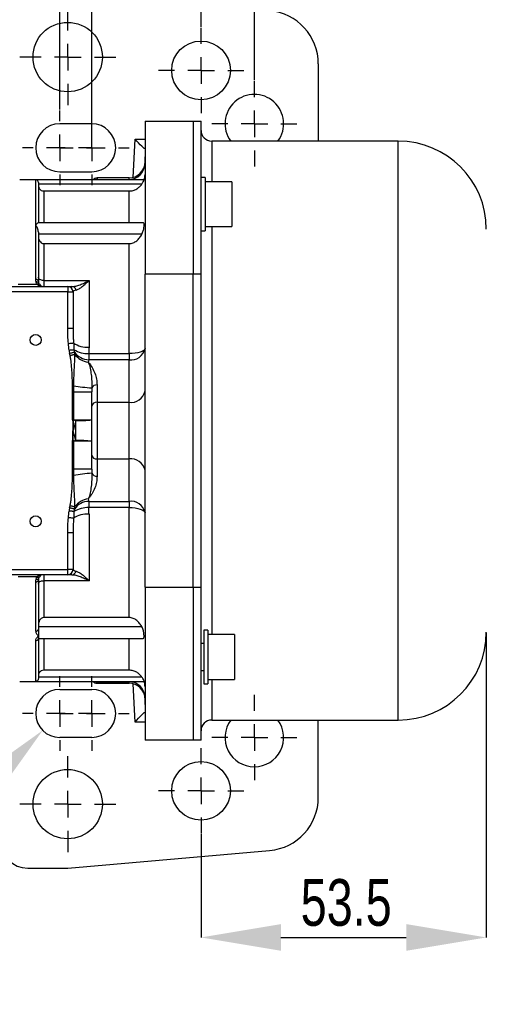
# Model space of a CAD drawing. Header units: millimetres. Extents: x 5 to 415, y 5 to 292.
# Tile 6 of 13: x 339 to 374, y 66 to 140. Entities that reach past the tile are written whole.
import ezdxf

# ---------------------------------------------------------------- set-up
doc = ezdxf.new("R2010")
doc.units = ezdxf.units.MM
doc.header["$PDSIZE"] = -1
doc.linetypes.add('CENTER', pattern=[10.16, 6.35, -1.27, 1.27, -1.27])
for name, color, linetype in [('ASSE', 2, 'CENTER'), ('CONTORNO', 179, 'Continuous'), ('QUOTE', 1, 'Continuous')]:
    doc.layers.add(name, color=color, linetype=linetype)
doc.styles.add('SLDTEXTSTYLE0', font='TXT', dxfattribs={"width": 0.75})
doc.dimstyles.new('SLDDIMSTYLE0', dxfattribs={"dimtxt": 3.5, "dimasz": 6, "dimexe": 0, "dimexo": 0.0625, "dimgap": 0.875, "dimtad": 1, "dimdec": 1, "dimlfac": 2.5, "dimrnd": 1e-09, "dimzin": 12, "dimdsep": 46, "dimtxsty": 'SLDTEXTSTYLE0', "dimsah": 1, "dimcen": 0.09, "dimadec": 0, "dimazin": 3, "dimtfac": 1, "dimtdec": 3, "dimtofl": 0, "dimtmove": 0, "dimatfit": 3, "dimfxl": 1, "dimfrac": 2, "dimtolj": 1, "dimtzin": 12, "dimarcsym": 0})
doc.dimstyles.new('SLDDIMSTYLE1', dxfattribs={"dimtxt": 3.5, "dimasz": 6, "dimexe": 0, "dimexo": 0.0625, "dimgap": 0.875, "dimtad": 1, "dimdec": 1, "dimlfac": 2.5, "dimrnd": 1e-09, "dimzin": 12, "dimdsep": 46, "dimtxsty": 'SLDTEXTSTYLE0', "dimsah": 1, "dimcen": 0.09, "dimadec": 0, "dimazin": 3, "dimtfac": 1, "dimtdec": 3, "dimtmove": 0, "dimatfit": 0, "dimfxl": 1, "dimfrac": 2, "dimtolj": 1, "dimtzin": 12, "dimarcsym": 0})
doc.dimstyles.new('SLDDIMSTYLE3', dxfattribs={"dimtxt": 3.5, "dimasz": 6, "dimexe": 0, "dimexo": 0.0625, "dimgap": 0.875, "dimtad": 1, "dimdec": 1, "dimlfac": 2.5, "dimrnd": 1e-09, "dimzin": 12, "dimdsep": 46, "dimtxsty": 'SLDTEXTSTYLE0', "dimsah": 1, "dimcen": 0, "dimadec": 0, "dimazin": 3, "dimtfac": 1, "dimtdec": 3, "dimtofl": 0, "dimtmove": 0, "dimatfit": 3, "dimfxl": 1, "dimfrac": 2, "dimtolj": 1, "dimtzin": 12, "dimarcsym": 0})

# ---------------------------------------------------------------- blocks, each defined once
blk = doc.blocks.new('_D_13')
at = {"layer": 'Defpoints', "color": 0}
for p in [(341.507, 148.187), (316.707, 132.804), (341.507, 132.804)]:
    blk.add_point(p, dxfattribs=at)
at = {"layer": 'QUOTE', "color": 0, "lineweight": -2}
for p, q in [((316.707, 132.867), (316.707, 148.187)), ((322.707, 148.187), (335.507, 148.187)), ((341.507, 132.867), (341.507, 148.187))]:
    blk.add_line(p, q, dxfattribs=at)
at = {"layer": 'QUOTE', "color": 0}
for points in [[(322.707, 149.187), (322.707, 147.187), (316.707, 148.187)], [(335.507, 149.187), (335.507, 147.187), (341.507, 148.187)]]:
    blk.add_solid(points, dxfattribs=at)
at = {"layer": 'QUOTE', "color": 0, "insert": (328.768, 152.562), "char_height": 3.5, "attachment_point": 2, "style": 'SLDTEXTSTYLE0'}
blk.add_mtext('\\A1;62', dxfattribs=at)
blk = doc.blocks.new('_D_15')
at = {"layer": 'Defpoints', "color": 0}
for p in [(352.107, 166.678), (306.107, 139.004), (352.107, 139.004)]:
    blk.add_point(p, dxfattribs=at)
at = {"layer": 'QUOTE', "color": 0, "lineweight": -2}
for p, q in [((306.107, 139.067), (306.107, 166.678)), ((312.107, 166.678), (346.107, 166.678)), ((352.107, 139.067), (352.107, 166.678))]:
    blk.add_line(p, q, dxfattribs=at)
at = {"layer": 'QUOTE', "color": 0}
for points in [[(312.107, 167.678), (312.107, 165.678), (306.107, 166.678)], [(346.107, 167.678), (346.107, 165.678), (352.107, 166.678)]]:
    blk.add_solid(points, dxfattribs=at)
at = {"layer": 'QUOTE', "color": 0, "insert": (328.768, 171.053), "char_height": 3.5, "attachment_point": 2, "style": 'SLDTEXTSTYLE0'}
blk.add_mtext('\\A1;115', dxfattribs=at)
blk = doc.blocks.new('_D_16')
at = {"layer": 'Defpoints', "color": 0}
for p in [(356.107, 173.443), (302.107, 135.004), (356.107, 135.004)]:
    blk.add_point(p, dxfattribs=at)
at = {"layer": 'QUOTE', "color": 0, "lineweight": -2}
for p, q in [((302.107, 135.067), (302.107, 173.443)), ((308.107, 173.443), (350.107, 173.443)), ((356.107, 135.067), (356.107, 173.443))]:
    blk.add_line(p, q, dxfattribs=at)
at = {"layer": 'QUOTE', "color": 0}
for points in [[(308.107, 174.443), (308.107, 172.443), (302.107, 173.443)], [(350.107, 174.443), (350.107, 172.443), (356.107, 173.443)]]:
    blk.add_solid(points, dxfattribs=at)
at = {"layer": 'QUOTE', "color": 0, "insert": (328.768, 177.818), "char_height": 3.5, "attachment_point": 2, "style": 'SLDTEXTSTYLE0'}
blk.add_mtext('\\A1;135', dxfattribs=at)
blk = doc.blocks.new('_D_18')
at = {"layer": 'Defpoints', "color": 0}
for p in [(373.507, 93.704), (352.107, 78.604), (373.507, 70.812)]:
    blk.add_point(p, dxfattribs=at)
at = {"layer": 'QUOTE', "color": 0, "lineweight": -2}
for p, q in [((373.507, 93.642), (373.507, 70.812)), ((352.107, 78.542), (352.107, 70.812)), ((358.107, 70.812), (367.507, 70.812))]:
    blk.add_line(p, q, dxfattribs=at)
at = {"layer": 'QUOTE', "color": 0}
for points in [[(358.107, 71.812), (358.107, 69.812), (352.107, 70.812)], [(367.507, 71.812), (367.507, 69.812), (373.507, 70.812)]]:
    blk.add_solid(points, dxfattribs=at)
at = {"layer": 'QUOTE', "color": 0, "insert": (362.997, 75.187), "char_height": 3.5, "attachment_point": 2, "style": 'SLDTEXTSTYLE0'}
blk.add_mtext('\\A1;53.5', dxfattribs=at)
blk = doc.blocks.new('_D_22')
at = {"layer": 'Defpoints', "color": 0}
for p in [(341.507, 87.604), (340.234, 86.332)]:
    blk.add_point(p, dxfattribs=at)
at = {"layer": 'QUOTE', "color": 0, "lineweight": -2}
blk.add_line((319.703, 65.8), (335.991, 82.089), dxfattribs=at)
at = {"layer": 'QUOTE', "color": 0}
blk.add_solid([(335.284, 82.796), (336.699, 81.382), (340.234, 86.332)], dxfattribs=at)
at = {"layer": 'QUOTE', "color": 0, "insert": (317.228, 69.513), "char_height": 3.5, "attachment_point": 1, "rotation": 45, "style": 'SLDTEXTSTYLE0'}
blk.add_mtext('\\A1;%%c9', dxfattribs=at)
blk = doc.blocks.new('SW_CENTERMARKSYMBOL_1')
at = {"layer": 'CONTORNO', "color": 0}
for p, q in [((0, 2), (0, 3.2)), ((0, 0), (0, 1)), ((-2, 0), (-3.2, 0)), ((0, 0), (-1, 0)), ((0, 0), (0, -1)), ((0, 0), (1, 0)), ((2, 0), (3.2, 0)), ((0, -2), (0, -3.2))]:
    blk.add_line(p, q, dxfattribs=at)
blk = doc.blocks.new('SW_CENTERMARKSYMBOL_8')
at = {"layer": 'CONTORNO', "color": 0}
for p, q in [((0, 2), (0, 3.2)), ((0, 0), (0, 1)), ((-2, 0), (-3.2, 0)), ((0, 0), (-1, 0)), ((0, 0), (0, -1)), ((0, 0), (1, 0)), ((2, 0), (3.2, 0)), ((0, -2), (0, -3.2))]:
    blk.add_line(p, q, dxfattribs=at)
blk = doc.blocks.new('SW_CENTERMARKSYMBOL_9')
at = {"layer": 'CONTORNO', "color": 0}
for p, q in [((0, 2), (0, 3.6)), ((0, 0), (0, 1)), ((-2, 0), (-3.6, 0)), ((0, 0), (-1, 0)), ((0, 0), (0, -1)), ((0, 0), (1, 0)), ((2, 0), (3.6, 0)), ((0, -2), (0, -3.6))]:
    blk.add_line(p, q, dxfattribs=at)
blk = doc.blocks.new('SW_CENTERMARKSYMBOL_10')
at = {"layer": 'CONTORNO', "color": 0}
for p, q in [((0, 2), (0, 3.2)), ((0, 0), (0, 1)), ((-2, 0), (-3.2, 0)), ((0, 0), (-1, 0)), ((0, 0), (0, -1)), ((0, 0), (1, 0)), ((2, 0), (3.2, 0)), ((0, -2), (0, -3.2))]:
    blk.add_line(p, q, dxfattribs=at)
blk = doc.blocks.new('SW_CENTERMARKSYMBOL_11')
at = {"layer": 'CONTORNO', "color": 0}
for p, q in [((0, 2), (0, 3.2)), ((0, 0), (0, 1)), ((-2, 0), (-3.2, 0)), ((0, 0), (-1, 0)), ((0, 0), (0, -1)), ((0, 0), (1, 0)), ((2, 0), (3.2, 0)), ((0, -2), (0, -3.2))]:
    blk.add_line(p, q, dxfattribs=at)
blk = doc.blocks.new('SW_CENTERMARKSYMBOL_12')
at = {"layer": 'CONTORNO', "color": 0}
for p, q in [((0, 2), (0, 3.6)), ((0, 0), (0, 1)), ((-2, 0), (-3.6, 0)), ((0, 0), (-1, 0)), ((0, 0), (0, -1)), ((0, 0), (1, 0)), ((2, 0), (3.6, 0)), ((0, -2), (0, -3.6))]:
    blk.add_line(p, q, dxfattribs=at)
blk = doc.blocks.new('SW_CENTERMARKSYMBOL_13')
at = {"layer": 'CONTORNO', "color": 0}
for p, q in [((0, 2), (0, 2.8)), ((0, 0), (0, 1)), ((-2, 0), (-2.8, 0)), ((0, 0), (-1, 0)), ((0, 0), (0, -1)), ((0, 0), (1, 0)), ((2, 0), (2.8, 0)), ((0, -2), (0, -2.8))]:
    blk.add_line(p, q, dxfattribs=at)
blk = doc.blocks.new('SW_CENTERMARKSYMBOL_14')
at = {"layer": 'CONTORNO', "color": 0}
for p, q in [((0, 2), (0, 2.8)), ((0, 0), (0, 1)), ((-2, 0), (-2.8, 0)), ((0, 0), (-1, 0)), ((0, 0), (0, -1)), ((0, 0), (1, 0)), ((2, 0), (2.8, 0)), ((0, -2), (0, -2.8))]:
    blk.add_line(p, q, dxfattribs=at)
blk = doc.blocks.new('SW_CENTERMARKSYMBOL_17')
at = {"layer": 'CONTORNO', "color": 0}
for p, q in [((0, 2), (0, 2.8)), ((0, 0), (0, 1)), ((-2, 0), (-2.8, 0)), ((0, 0), (-1, 0)), ((0, 0), (0, -1)), ((0, 0), (1, 0)), ((2, 0), (2.8, 0)), ((0, -2), (0, -2.8))]:
    blk.add_line(p, q, dxfattribs=at)
blk = doc.blocks.new('SW_CENTERMARKSYMBOL_18')
at = {"layer": 'CONTORNO', "color": 0}
for p, q in [((0, 2), (0, 2.8)), ((0, 0), (0, 1)), ((-2, 0), (-2.8, 0)), ((0, 0), (-1, 0)), ((0, 0), (0, -1)), ((0, 0), (1, 0)), ((2, 0), (2.8, 0)), ((0, -2), (0, -2.8))]:
    blk.add_line(p, q, dxfattribs=at)

msp = doc.modelspace()

# ---------------------------------------------------------------- linework, layer by layer
at = {"color": 7}
for p, q in [((360.907, 136.294), (360.907, 130.504)), ((343.907, 131.804), (341.507, 131.804)), ((347.907, 132.004), (351.507, 132.004)), ((347.907, 132.004), (347.907, 120.541)), ((351.507, 132.004), (351.507, 120.541)), ((351.507, 132.004), (352.107, 132.004)), ((352.107, 127.189), (352.107, 132.004)), ((347.015, 127.779), (347.159, 130.652)), ((347.159, 130.652), (347.907, 130.652)), ((347.907, 129.941), (347.834, 129.941)), ((366.907, 130.504), (352.907, 130.504)), ((352.907, 130.504), (352.907, 127.455)), ((366.907, 108.804), (366.907, 130.504)), ((347.907, 129.601), (347.857, 128.596)), ((341.507, 128.204), (343.907, 128.204)), ((346.707, 127.739), (344.307, 127.739)), ((344.307, 127.739), (344.307, 127.637)), ((346.707, 127.637), (346.707, 127.739)), ((352.407, 127.775), (352.107, 127.775)), ((352.407, 127.775), (352.407, 123.775)), ((339.707, 127.604), (338.507, 127.604)), ((347.836, 127.604), (339.707, 127.604)), ((339.707, 124.204), (339.707, 127.604)), ((339.907, 127.394), (339.907, 124.384)), ((347.675, 127.28), (339.907, 127.28)), ((344.307, 127.637), (346.707, 127.637)), ((344.307, 127.637), (344.307, 127.604)), ((346.707, 127.604), (346.707, 127.637)), ((352.107, 120.541), (352.107, 127.189)), ((354.407, 127.455), (352.407, 127.455)), ((354.407, 127.455), (354.407, 124.095)), ((340.307, 126.764), (346.707, 126.764)), ((340.307, 126.764), (340.307, 124.385)), ((346.707, 124.385), (346.707, 126.764)), ((339.707, 120.139), (339.707, 124.204)), ((347.756, 124.385), (339.9, 124.385)), ((352.407, 124.095), (354.407, 124.095)), ((352.907, 124.095), (352.907, 93.514)), ((339.907, 123.681), (339.907, 120.018)), ((347.675, 123.516), (339.907, 123.516)), ((352.107, 123.775), (352.407, 123.775)), ((340.307, 122.821), (340.307, 120.054)), ((340.307, 122.821), (346.707, 122.821)), ((346.707, 114.572), (346.707, 122.821)), ((351.507, 120.541), (347.907, 120.541)), ((347.907, 97.067), (347.907, 120.541)), ((352.107, 120.541), (351.507, 120.541)), ((351.507, 97.067), (351.507, 120.541)), ((352.107, 97.067), (352.107, 120.541)), ((316.107, 119.604), (342.107, 119.604)), ((338.394, 119.771), (339.82, 119.771)), ((340.307, 120.054), (343.707, 120.054)), ((340.307, 120.054), (340.307, 119.604)), ((342.107, 119.604), (342.107, 119.204)), ((343.707, 120.054), (343.707, 115.068)), ((342.107, 119.204), (316.107, 119.204)), ((342.107, 119.204), (342.507, 119.204)), ((342.107, 116.478), (342.107, 119.204)), ((342.507, 119.204), (342.507, 116.478)), ((342.107, 116.478), (342.507, 116.478)), ((342.507, 116.478), (342.51, 116.373)), ((342.285, 114.445), (342.248, 114.597)), ((343.692, 114.572), (343.692, 114.108)), ((343.692, 114.572), (346.707, 114.572)), ((346.707, 114.572), (346.707, 114.108)), ((346.707, 114.108), (343.692, 114.108)), ((346.707, 110.926), (346.707, 114.108)), ((344.307, 112.222), (344.307, 110.926)), ((342.476, 111.698), (342.534, 111.698)), ((342.476, 109.607), (342.476, 111.698)), ((342.534, 111.698), (342.534, 109.607)), ((342.534, 111.698), (343.907, 111.698)), ((343.907, 110.643), (343.907, 111.698)), ((344.307, 110.926), (344.307, 106.683)), ((344.307, 110.926), (346.707, 110.926)), ((346.707, 106.683), (346.707, 110.926)), ((343.907, 106.966), (343.907, 110.643)), ((342.476, 109.607), (342.534, 109.607)), ((342.534, 109.607), (343.907, 109.607)), ((342.707, 108.052), (342.707, 109.557)), ((366.907, 87.104), (366.907, 108.804)), ((342.476, 105.911), (342.476, 108.002)), ((342.534, 108.002), (342.476, 108.002)), ((342.534, 108.002), (342.534, 105.911)), ((343.907, 108.002), (342.534, 108.002)), ((343.907, 105.911), (343.907, 106.966)), ((344.307, 106.683), (346.707, 106.683)), ((344.307, 106.683), (344.307, 105.387)), ((346.707, 103.501), (346.707, 106.683)), ((342.534, 105.911), (342.476, 105.911)), ((343.907, 105.911), (342.534, 105.911)), ((343.692, 103.501), (346.707, 103.501)), ((343.692, 103.501), (343.692, 103.037)), ((346.707, 103.501), (346.707, 103.037)), ((346.707, 103.037), (343.692, 103.037)), ((346.707, 94.787), (346.707, 103.037)), ((343.707, 102.541), (343.707, 97.554)), ((342.107, 98.404), (342.107, 101.131)), ((342.507, 101.131), (342.107, 101.131)), ((342.507, 101.131), (342.507, 98.404)), ((316.107, 98.404), (342.107, 98.404)), ((342.507, 98.404), (342.107, 98.404)), ((342.107, 98.004), (342.107, 98.404)), ((342.107, 98.004), (316.107, 98.004)), ((339.82, 97.838), (338.394, 97.838)), ((339.707, 93.768), (339.707, 97.47)), ((339.907, 97.59), (339.907, 93.928)), ((340.307, 98.004), (340.307, 97.554)), ((340.307, 97.554), (340.307, 94.787)), ((343.707, 97.554), (340.307, 97.554)), ((347.907, 97.067), (351.507, 97.067)), ((347.907, 97.067), (347.907, 85.604)), ((351.507, 97.067), (352.107, 97.067)), ((351.507, 97.067), (351.507, 85.604)), ((352.107, 85.604), (352.107, 97.067)), ((346.707, 94.787), (340.307, 94.787)), ((347.675, 94.093), (339.907, 94.093)), ((339.907, 93.928), (339.907, 93.404)), ((352.607, 93.834), (352.307, 93.834)), ((352.307, 93.834), (352.307, 89.834)), ((352.607, 93.834), (352.607, 89.834)), ((339.707, 90.004), (339.707, 93.057)), ((339.907, 93.404), (339.907, 93.223)), ((339.907, 93.225), (339.907, 90.214)), ((339.907, 93.223), (347.756, 93.223)), ((340.307, 93.223), (340.307, 90.845)), ((346.707, 90.845), (346.707, 93.223)), ((354.607, 93.514), (352.607, 93.514)), ((354.607, 93.514), (354.607, 90.154)), ((352.307, 92.834), (352.107, 92.834)), ((346.707, 90.845), (340.307, 90.845)), ((352.107, 90.834), (352.307, 90.834)), ((347.675, 90.329), (339.907, 90.329)), ((352.607, 90.154), (354.607, 90.154)), ((352.907, 90.154), (352.907, 87.104)), ((338.507, 90.004), (339.707, 90.004)), ((339.707, 90.004), (347.836, 90.004)), ((341.507, 89.404), (343.907, 89.404)), ((344.307, 90.004), (344.307, 89.972)), ((344.307, 89.972), (346.707, 89.972)), ((344.307, 89.972), (344.307, 89.869)), ((344.307, 89.869), (346.707, 89.869)), ((346.707, 89.972), (346.707, 90.004)), ((346.707, 89.869), (346.707, 89.972)), ((347.159, 86.957), (347.015, 89.829)), ((352.307, 89.834), (352.607, 89.834)), ((347.857, 89.013), (347.907, 88.008)), ((347.834, 87.668), (347.907, 87.668)), ((352.907, 87.104), (366.907, 87.104)), ((360.907, 81.314), (360.907, 87.104)), ((347.907, 86.957), (347.159, 86.957)), ((343.907, 85.804), (341.507, 85.804)), ((351.507, 85.604), (347.907, 85.604)), ((352.107, 85.604), (351.507, 85.604)), ((342.107, 76.004), (357.256, 77.33)), ((339.107, 76.004), (342.107, 76.004))]:
    msp.add_line(p, q, dxfattribs=at)
at = {"color": 7, "flags": 128}
for points in [[(347.834, 129.941), (347.76, 130.02), (347.665, 130.119), (347.554, 130.236), (347.43, 130.367), (347.296, 130.507), (347.159, 130.652)], [(340.307, 120.054), (340.229, 120.059), (340.154, 120.073), (340.085, 120.096), (340.024, 120.128), (339.974, 120.165), (339.937, 120.209), (339.915, 120.256), (339.907, 120.304)], [(339.907, 120.018), (339.903, 120.042), (339.892, 120.064), (339.873, 120.085), (339.848, 120.104), (339.818, 120.119), (339.783, 120.13), (339.746, 120.137), (339.707, 120.139)], [(339.926, 119.881), (339.918, 119.899), (339.903, 119.914), (339.884, 119.927), (339.86, 119.936), (339.832, 119.942), (339.802, 119.944), (339.77, 119.943), (339.736, 119.937)], [(339.982, 119.771), (339.971, 119.782), (339.957, 119.79), (339.939, 119.795), (339.919, 119.797), (339.896, 119.795), (339.872, 119.79), (339.846, 119.782), (339.82, 119.771)], [(342.165, 115.337), (342.23, 115.343), (342.294, 115.35), (342.354, 115.355), (342.409, 115.361), (342.457, 115.365), (342.497, 115.369), (342.529, 115.372), (342.55, 115.374)], [(342.209, 114.837), (342.268, 114.842), (342.326, 114.846), (342.381, 114.851), (342.433, 114.855), (342.48, 114.859), (342.52, 114.862), (342.554, 114.865), (342.58, 114.867)], [(342.248, 114.597), (342.306, 114.612), (342.362, 114.626), (342.416, 114.639), (342.466, 114.652), (342.512, 114.663), (342.551, 114.673), (342.584, 114.681), (342.609, 114.687)], [(342.285, 114.445), (342.337, 114.457), (342.388, 114.469), (342.437, 114.481), (342.483, 114.492), (342.526, 114.502), (342.564, 114.512), (342.598, 114.52), (342.626, 114.527)], [(347.907, 114.956), (347.884, 114.881), (347.816, 114.809), (347.705, 114.743), (347.555, 114.684), (347.374, 114.637), (347.166, 114.601), (346.941, 114.579), (346.707, 114.572)], [(342.47, 112.167), (342.479, 112.167), (342.487, 112.167), (342.496, 112.168), (342.504, 112.168), (342.513, 112.168), (342.521, 112.168), (342.53, 112.168), (342.538, 112.169)], [(342.476, 109.598), (342.483, 109.598), (342.49, 109.598), (342.498, 109.599), (342.505, 109.599), (342.512, 109.599), (342.519, 109.6), (342.526, 109.6), (342.534, 109.6)], [(342.534, 108.009), (342.526, 108.009), (342.519, 108.009), (342.512, 108.009), (342.505, 108.01), (342.498, 108.01), (342.49, 108.01), (342.483, 108.011), (342.476, 108.011)], [(342.538, 105.44), (342.53, 105.44), (342.521, 105.44), (342.513, 105.441), (342.504, 105.441), (342.496, 105.441), (342.487, 105.441), (342.479, 105.441), (342.47, 105.442)], [(342.58, 102.742), (342.554, 102.744), (342.52, 102.747), (342.48, 102.75), (342.433, 102.754), (342.381, 102.758), (342.326, 102.762), (342.268, 102.767), (342.209, 102.772)], [(342.609, 102.922), (342.584, 102.928), (342.551, 102.936), (342.512, 102.946), (342.466, 102.957), (342.416, 102.97), (342.362, 102.983), (342.306, 102.997), (342.248, 103.011)], [(342.626, 103.082), (342.598, 103.089), (342.564, 103.097), (342.526, 103.106), (342.483, 103.117), (342.437, 103.128), (342.388, 103.139), (342.337, 103.152), (342.285, 103.164)], [(346.707, 103.037), (346.941, 103.029), (347.166, 103.008), (347.374, 102.972), (347.555, 102.924), (347.705, 102.866), (347.816, 102.8), (347.884, 102.727), (347.907, 102.652)], [(342.55, 102.234), (342.529, 102.236), (342.497, 102.239), (342.457, 102.243), (342.409, 102.248), (342.354, 102.253), (342.294, 102.259), (342.23, 102.265), (342.165, 102.272)], [(339.707, 97.47), (339.746, 97.472), (339.783, 97.479), (339.818, 97.49), (339.848, 97.505), (339.873, 97.523), (339.892, 97.544), (339.903, 97.567), (339.907, 97.59)], [(339.736, 97.671), (339.77, 97.666), (339.802, 97.665), (339.832, 97.667), (339.86, 97.673), (339.884, 97.682), (339.903, 97.695), (339.918, 97.71), (339.926, 97.728)], [(339.82, 97.838), (339.846, 97.827), (339.872, 97.818), (339.896, 97.814), (339.919, 97.812), (339.939, 97.814), (339.957, 97.818), (339.971, 97.827), (339.982, 97.838)], [(339.907, 97.304), (339.915, 97.353), (339.937, 97.4), (339.974, 97.443), (340.024, 97.481), (340.085, 97.512), (340.154, 97.535), (340.229, 97.55), (340.307, 97.554)], [(347.159, 86.957), (347.296, 87.102), (347.43, 87.242), (347.554, 87.373), (347.665, 87.49), (347.76, 87.589), (347.834, 87.668)]]:
    msp.add_lwpolyline(points, dxfattribs=at)
at = {"color": 7}
for centre, radius in [((342.107, 136.804), 2.6), ((352.107, 135.804), 2.2), ((339.707, 115.604), 0.41), ((339.707, 102.004), 0.41), ((342.107, 80.804), 2.6), ((352.107, 81.804), 2.2)]:
    msp.add_circle(centre, radius, dxfattribs=at)
for centre, radius, start, end in [((356.907, 136.294), 4, 0, 85), ((356.107, 131.804), 2.2, 323.77845, 216.22155), ((341.507, 130.004), 1.8, 90, 270), ((343.907, 130.004), 1.8, 270, 90), ((352.907, 131.304), 0.8, 180, 270), ((366.907, 123.904), 6.6, 0, 90), ((346.707, 128.939), 1.2, 270, 0), ((346.727, 128.817), 1.18, 269.02427, 358.9898), ((344.307, 127.339), 0.4, 90, 138.48383), ((346.707, 128.004), 1.2, 340.20217, 0), ((344.307, 127.226), 0.411, 89.95808, 112.9777), ((340.307, 120.004), 0.4, 215.68533, 270), ((342.107, 119.204), 0.4, 0, 90), ((342.407, 119.256), 0.349, 14.08974, 87.04697), ((343.535, 116.756), 1.696, 234.52205, 275.81735), ((343.692, 114.956), 1.488, 184.59922, 193.95901), ((343.692, 114.956), 1.116, 184.59922, 193.95901), ((343.656, 116.681), 2.109, 239.31356, 270.98413), ((343.746, 115.51), 1.404, 215.91187, 267.81055), ((343.865, 115.46), 1.551, 216.98731, 261.95547), ((346.857, 115.168), 1.071, 261.95048, 348.57831), ((344.271, 111.832), 0.392, 84.67387, 154.95417), ((345.301, 128.778), 16.837, 260.55682, 265.28139), ((346.857, 111.986), 1.071, 261.9505, 348.57831), ((344.257, 110.572), 0.357, 81.95057, 168.57829), ((342.707, 109.607), 0.231, 180, 182.24918), ((342.707, 109.607), 0.173, 180, 182.24918), ((349.737, 138.009), 29.308, 255.77204, 256.12114), ((343.006, 116.771), 7.22, 267.62283, 277.16477), ((342.707, 108.002), 0.231, 177.75082, 180), ((349.737, 79.6), 29.308, 103.87886, 104.22796), ((342.707, 108.002), 0.173, 177.75082, 180), ((343.006, 100.838), 7.22, 82.83523, 92.37717), ((344.257, 107.037), 0.357, 191.42171, 278.04943), ((346.857, 105.622), 1.071, 11.42169, 98.0495), ((345.301, 88.831), 16.837, 94.71861, 99.44318), ((344.271, 105.777), 0.392, 205.04583, 275.32613), ((343.746, 102.098), 1.404, 92.18945, 144.08813), ((343.865, 102.149), 1.551, 98.04453, 143.01269), ((346.857, 102.44), 1.071, 11.42169, 98.04952), ((343.692, 102.652), 1.488, 166.04099, 175.40078), ((343.656, 100.928), 2.109, 89.01587, 120.68644), ((343.692, 102.652), 1.116, 166.04099, 175.40078), ((343.535, 100.853), 1.696, 84.18265, 125.47795), ((342.107, 98.404), 0.4, 270, 0), ((342.407, 98.353), 0.349, 272.95303, 345.91026), ((340.307, 97.604), 0.4, 90, 144.31467), ((339.725, 93.951), 0.183, 264.36147, 352.94388), ((339.722, 93.242), 0.186, 265.39781, 354.50228), ((366.907, 93.704), 6.6, 270, 0), ((341.507, 87.604), 1.8, 90, 270), ((343.907, 87.604), 1.8, 270, 90), ((344.307, 90.269), 0.4, 221.51617, 270), ((344.307, 90.383), 0.411, 247.0223, 270.04192), ((346.727, 88.792), 1.18, 1.0102, 90.97573), ((346.707, 88.669), 1.2, 0, 90), ((346.707, 89.604), 1.2, 0, 19.76335), ((352.907, 86.304), 0.8, 90, 180), ((356.107, 85.804), 2.2, 143.77845, 270), ((356.107, 85.804), 2.2, 270, 36.22155), ((356.907, 81.314), 4, 275, 0), ((339.107, 78.004), 2, 180, 270)]:
    msp.add_arc(centre, radius, start, end, dxfattribs=at)
for centre, start_param, end_param in [((340.307, 120.004), 3.764419, 4.712389), ((340.307, 97.604), 1.570796, 2.518766)]:
    msp.add_ellipse(centre, major_axis=(0.6, 0), ratio=0.666667, start_param=start_param, end_param=end_param, dxfattribs=at)
for points, knots in [([(339.907, 127.394), (339.907, 127.43), (339.899, 127.461), (339.873, 127.514), (339.856, 127.536), (339.8, 127.587), (339.753, 127.604), (339.707, 127.604)], [0, 0, 0, 0, 0.25, 0.25, 0.5, 0.5, 1, 1, 1, 1]), ([(339.907, 127.186), (339.907, 127.138), (339.914, 127.092), (339.945, 127.001), (339.969, 126.956), (340.033, 126.875), (340.075, 126.837), (340.179, 126.781), (340.242, 126.764), (340.307, 126.764)], [0, 0, 0, 0, 0.25, 0.25, 0.5, 0.5, 0.75, 0.75, 1, 1, 1, 1]), ([(346.707, 126.764), (346.813, 126.764), (346.915, 126.778), (347.112, 126.834), (347.202, 126.873), (347.368, 126.97), (347.44, 127.025), (347.569, 127.145), (347.626, 127.211), (347.675, 127.28)], [0, 0, 0, 0, 0.25, 0.25, 0.5, 0.5, 0.75, 0.75, 1, 1, 1, 1]), ([(347.675, 127.28), (347.713, 127.342), (347.79, 127.466), (347.831, 127.585), (347.835, 127.594), (347.836, 127.598)], [0, 0, 0, 0, 0.347767, 0.695021, 1, 1, 1, 1]), ([(339.9, 124.382), (339.895, 124.381), (339.88, 124.379), (339.797, 124.314), (339.733, 124.238), (339.707, 124.205), (339.707, 124.204)], [0, 0, 0, 0, 0.2229291, 0.7062624, 0.9936018, 1, 1, 1, 1]), ([(339.907, 123.681), (339.907, 123.736), (339.899, 123.789), (339.873, 123.89), (339.856, 123.938), (339.8, 124.068), (339.753, 124.144), (339.707, 124.204)], [0, 0, 0, 0, 0.25, 0.25, 0.5, 0.5, 1, 1, 1, 1]), ([(347.675, 123.516), (347.713, 123.605), (347.79, 123.784), (347.832, 124.042), (347.842, 124.244), (347.828, 124.369), (347.778, 124.375), (347.756, 124.378)], [0, 0, 0, 0, 0.201389, 0.402461, 0.610274, 0.826572, 1, 1, 1, 1]), ([(339.907, 123.389), (339.907, 123.325), (339.914, 123.263), (339.945, 123.14), (339.969, 123.08), (340.033, 122.971), (340.075, 122.92), (340.179, 122.845), (340.242, 122.821), (340.307, 122.821)], [0, 0, 0, 0, 0.25, 0.25, 0.5, 0.5, 0.75, 0.75, 1, 1, 1, 1]), ([(346.707, 122.821), (346.813, 122.821), (346.915, 122.841), (347.112, 122.916), (347.202, 122.969), (347.368, 123.098), (347.44, 123.173), (347.569, 123.335), (347.626, 123.423), (347.675, 123.516)], [0, 0, 0, 0, 0.25, 0.25, 0.5, 0.5, 0.75, 0.75, 1, 1, 1, 1]), ([(342.107, 119.604), (342.107, 119.604), (342.114, 119.604), (342.141, 119.604), (342.161, 119.604), (342.241, 119.604), (342.318, 119.604), (342.425, 119.604)], [0, 0, 0, 0, 0.25, 0.25, 0.5, 0.5, 1, 1, 1, 1]), ([(342.425, 119.604), (342.515, 119.604), (342.612, 119.619), (342.817, 119.666), (342.925, 119.7), (343.144, 119.78), (343.255, 119.827), (343.423, 119.906), (343.48, 119.933), (343.593, 119.992), (343.65, 120.023), (343.707, 120.054)], [0, 0, 0, 0, 0.25, 0.25, 0.5, 0.5, 0.75, 0.75, 0.875, 0.875, 1, 1, 1, 1]), ([(342.745, 119.341), (342.813, 119.359), (342.886, 119.394), (343.04, 119.483), (343.122, 119.539), (343.286, 119.665), (343.369, 119.735), (343.495, 119.848), (343.537, 119.887), (343.622, 119.969), (343.665, 120.011), (343.707, 120.054)], [0, 0, 0, 0, 0.25, 0.25, 0.5, 0.5, 0.75, 0.75, 0.875, 0.875, 1, 1, 1, 1]), ([(342.745, 119.341), (342.665, 119.319), (342.606, 119.297), (342.527, 119.251), (342.507, 119.227), (342.507, 119.204)], [0, 0, 0, 0, 0.5, 0.5, 1, 1, 1, 1]), ([(342.51, 116.373), (342.514, 116.142), (342.52, 115.809), (342.543, 115.477), (342.55, 115.374)], [0, 0, 0, 0, 0.692665, 1, 1, 1, 1]), ([(342.47, 112.167), (342.461, 112.548), (342.448, 112.93), (342.411, 113.5), (342.395, 113.69), (342.364, 113.975), (342.352, 114.069), (342.324, 114.258), (342.307, 114.352), (342.285, 114.445)], [0, 0, 0, 0, 0.5, 0.5, 0.75, 0.75, 0.875, 0.875, 1, 1, 1, 1]), ([(342.626, 114.527), (342.627, 114.433), (342.625, 114.338), (342.617, 114.144), (342.612, 114.047), (342.597, 113.752), (342.586, 113.554), (342.567, 113.159), (342.56, 112.961), (342.547, 112.565), (342.542, 112.367), (342.538, 112.169)], [0, 0, 0, 0, 0.125, 0.125, 0.25, 0.25, 0.5, 0.5, 0.75, 0.75, 1, 1, 1, 1]), ([(343.648, 113.924), (343.766, 113.799), (343.863, 113.667), (344.026, 113.392), (344.093, 113.248), (344.199, 112.96), (344.239, 112.815), (344.293, 112.521), (344.307, 112.372), (344.307, 112.222)], [0, 0, 0, 0, 0.25, 0.25, 0.5, 0.5, 0.75, 0.75, 1, 1, 1, 1]), ([(343.648, 113.924), (343.715, 113.786), (343.759, 113.637), (343.828, 113.324), (343.852, 113.162), (343.891, 112.833), (343.905, 112.666), (343.921, 112.332), (343.923, 112.165), (343.916, 111.998)], [0, 0, 0, 0, 0.25, 0.25, 0.5, 0.5, 0.75, 0.75, 1, 1, 1, 1]), ([(342.476, 109.598), (342.483, 109.414), (342.49, 109.231), (342.497, 109.047), (342.5, 108.972), (342.503, 108.897), (342.506, 108.822), (342.506, 108.816), (342.507, 108.81), (342.507, 108.804)], [0, 0, 0, 0, 0.001378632, 0.001378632, 0.001378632, 0.001942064, 0.001942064, 0.001942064, 0.001985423, 0.001985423, 0.001985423, 0.001985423]), ([(342.534, 109.6), (342.529, 109.462), (342.524, 109.325), (342.52, 109.187), (342.516, 109.065), (342.512, 108.944), (342.507, 108.822), (342.507, 108.816), (342.507, 108.81), (342.507, 108.804)], [0, 0, 0, 0, 0.001033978, 0.001033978, 0.001033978, 0.0019469, 0.0019469, 0.0019469, 0.001990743, 0.001990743, 0.001990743, 0.001990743]), ([(342.707, 109.557), (342.674, 109.432), (342.641, 109.306), (342.574, 109.055), (342.54, 108.929), (342.507, 108.804)], [0, 0, 0, 0, 0.5, 0.5, 1, 1, 1, 1]), ([(342.476, 108.011), (342.483, 108.185), (342.49, 108.36), (342.496, 108.534), (342.499, 108.598), (342.501, 108.663), (342.504, 108.727), (342.504, 108.743), (342.505, 108.759), (342.506, 108.775), (342.506, 108.779), (342.506, 108.783), (342.506, 108.787), (342.506, 108.793), (342.507, 108.799), (342.507, 108.804)], [0, 0, 0, 0, 0.001309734, 0.001309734, 0.001309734, 0.001791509, 0.001791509, 0.001791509, 0.001911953, 0.001911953, 0.001911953, 0.001942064, 0.001942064, 0.001942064, 0.001985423, 0.001985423, 0.001985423, 0.001985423]), ([(342.707, 108.052), (342.674, 108.177), (342.641, 108.303), (342.574, 108.554), (342.54, 108.68), (342.507, 108.804)], [0, 0, 0, 0, 0.5, 0.5, 1, 1, 1, 1]), ([(343.916, 105.611), (343.923, 105.444), (343.921, 105.276), (343.905, 104.941), (343.891, 104.774), (343.852, 104.445), (343.827, 104.283), (343.759, 103.973), (343.716, 103.824), (343.648, 103.685)], [0, 0, 0, 0, 0.25, 0.25, 0.5, 0.5, 0.75, 0.75, 1, 1, 1, 1]), ([(342.285, 103.164), (342.307, 103.257), (342.324, 103.351), (342.352, 103.539), (342.364, 103.634), (342.395, 103.918), (342.411, 104.108), (342.448, 104.679), (342.461, 105.06), (342.47, 105.442)], [0, 0, 0, 0, 0.125, 0.125, 0.25, 0.25, 0.5, 0.5, 1, 1, 1, 1]), ([(342.538, 105.44), (342.542, 105.242), (342.547, 105.044), (342.56, 104.648), (342.567, 104.45), (342.586, 104.055), (342.597, 103.858), (342.612, 103.565), (342.617, 103.467), (342.624, 103.274), (342.627, 103.177), (342.626, 103.082)], [0, 0, 0, 0, 0.25, 0.25, 0.5, 0.5, 0.75, 0.75, 0.875, 0.875, 1, 1, 1, 1]), ([(344.307, 105.387), (344.307, 105.237), (344.293, 105.088), (344.238, 104.791), (344.198, 104.645), (344.092, 104.359), (344.027, 104.218), (343.904, 104.011), (343.859, 103.943), (343.76, 103.811), (343.707, 103.747), (343.648, 103.685)], [0, 0, 0, 0, 0.25, 0.25, 0.5, 0.5, 0.75, 0.75, 0.875, 0.875, 1, 1, 1, 1]), ([(342.507, 98.404), (342.507, 98.381), (342.527, 98.358), (342.605, 98.312), (342.665, 98.29), (342.745, 98.268)], [0, 0, 0, 0, 0.5, 0.5, 1, 1, 1, 1]), ([(342.745, 98.268), (342.813, 98.25), (342.886, 98.215), (343.04, 98.125), (343.122, 98.069), (343.286, 97.944), (343.369, 97.874), (343.495, 97.76), (343.537, 97.721), (343.622, 97.64), (343.665, 97.597), (343.707, 97.554)], [0, 0, 0, 0, 0.25, 0.25, 0.5, 0.5, 0.75, 0.75, 0.875, 0.875, 1, 1, 1, 1]), ([(342.425, 98.004), (342.372, 98.004), (342.325, 98.004), (342.246, 98.004), (342.213, 98.004), (342.134, 98.004), (342.107, 98.004), (342.107, 98.004)], [0, 0, 0, 0, 0.25, 0.25, 0.5, 0.5, 1, 1, 1, 1]), ([(342.425, 98.004), (342.515, 98.004), (342.612, 97.99), (342.817, 97.943), (342.925, 97.909), (343.144, 97.829), (343.255, 97.782), (343.423, 97.703), (343.48, 97.675), (343.593, 97.617), (343.65, 97.586), (343.707, 97.554)], [0, 0, 0, 0, 0.25, 0.25, 0.5, 0.5, 0.75, 0.75, 0.875, 0.875, 1, 1, 1, 1]), ([(340.307, 94.787), (340.242, 94.787), (340.18, 94.764), (340.075, 94.689), (340.034, 94.639), (339.969, 94.529), (339.946, 94.47), (339.914, 94.346), (339.907, 94.283), (339.907, 94.219)], [0, 0, 0, 0, 0.25, 0.25, 0.5, 0.5, 0.75, 0.75, 1, 1, 1, 1]), ([(347.675, 94.093), (347.626, 94.185), (347.57, 94.273), (347.442, 94.435), (347.368, 94.51), (347.245, 94.607), (347.202, 94.636), (347.111, 94.688), (347.064, 94.711), (346.966, 94.748), (346.916, 94.763), (346.813, 94.782), (346.76, 94.787), (346.707, 94.787)], [0, 0, 0, 0, 0.25, 0.25, 0.5, 0.5, 0.625, 0.625, 0.75, 0.75, 0.875, 0.875, 1, 1, 1, 1]), ([(339.707, 93.768), (339.707, 93.735), (339.714, 93.703), (339.738, 93.639), (339.754, 93.609), (339.811, 93.518), (339.859, 93.461), (339.907, 93.404)], [0, 0, 0, 0, 0.25, 0.25, 0.5, 0.5, 1, 1, 1, 1]), ([(347.756, 93.23), (347.764, 93.228), (347.807, 93.216), (347.829, 93.275), (347.844, 93.42), (347.821, 93.652), (347.767, 93.896), (347.699, 94.041), (347.675, 94.093)], [0, 0, 0, 0, 0.042766, 0.243735, 0.451442, 0.66763, 0.882533, 1, 1, 1, 1]), ([(339.707, 93.057), (339.707, 93.087), (339.714, 93.117), (339.738, 93.176), (339.754, 93.205), (339.811, 93.292), (339.859, 93.347), (339.907, 93.404)], [0, 0, 0, 0, 0.25, 0.25, 0.5, 0.5, 1, 1, 1, 1]), ([(340.307, 90.845), (340.242, 90.845), (340.18, 90.828), (340.075, 90.772), (340.034, 90.735), (339.969, 90.653), (339.946, 90.609), (339.914, 90.517), (339.907, 90.47), (339.907, 90.423)], [0, 0, 0, 0, 0.25, 0.25, 0.5, 0.5, 0.75, 0.75, 1, 1, 1, 1]), ([(347.675, 90.329), (347.626, 90.398), (347.57, 90.462), (347.442, 90.583), (347.368, 90.639), (347.245, 90.711), (347.202, 90.732), (347.111, 90.771), (347.064, 90.788), (346.966, 90.816), (346.916, 90.827), (346.813, 90.841), (346.76, 90.845), (346.707, 90.845)], [0, 0, 0, 0, 0.25, 0.25, 0.5, 0.5, 0.625, 0.625, 0.75, 0.75, 0.875, 0.875, 1, 1, 1, 1]), ([(339.907, 90.214), (339.907, 90.179), (339.899, 90.148), (339.873, 90.094), (339.856, 90.073), (339.8, 90.021), (339.753, 90.004), (339.707, 90.004)], [0, 0, 0, 0, 0.25, 0.25, 0.5, 0.5, 1, 1, 1, 1]), ([(347.836, 90.01), (347.837, 90.008), (347.842, 89.993), (347.82, 90.06), (347.767, 90.187), (347.699, 90.292), (347.675, 90.329)], [0, 0, 0, 0, 0.05357, 0.426544, 0.797303, 1, 1, 1, 1])]:
    msp.add_open_spline(points, degree=3, knots=knots, dxfattribs=at)
for points in [[(339.736, 119.937), (339.715, 120.003), (339.707, 120.071), (339.707, 120.139)], [(339.82, 119.771), (339.782, 119.823), (339.755, 119.879), (339.736, 119.937)], [(339.907, 120.018), (339.907, 119.973), (339.911, 119.927), (339.926, 119.881)], [(339.926, 119.881), (339.939, 119.843), (339.957, 119.806), (339.982, 119.771)], [(342.165, 115.337), (342.128, 115.716), (342.107, 116.097), (342.107, 116.478)], [(342.209, 114.837), (342.195, 115.004), (342.181, 115.171), (342.165, 115.337)], [(342.55, 115.374), (342.562, 115.205), (342.572, 115.036), (342.58, 114.867)], [(342.609, 114.687), (342.616, 114.634), (342.622, 114.58), (342.626, 114.527)], [(343.707, 115.068), (343.707, 114.903), (343.702, 114.737), (343.692, 114.572)], [(343.692, 114.108), (343.682, 114.046), (343.668, 113.985), (343.648, 113.924)], [(342.476, 111.698), (342.476, 111.854), (342.474, 112.011), (342.47, 112.167)], [(342.538, 112.169), (342.535, 112.012), (342.534, 111.855), (342.534, 111.698)], [(343.916, 111.998), (343.91, 111.898), (343.907, 111.798), (343.907, 111.698)], [(342.534, 108.009), (342.525, 108.274), (342.516, 108.539), (342.507, 108.804)], [(342.47, 105.442), (342.474, 105.598), (342.476, 105.754), (342.476, 105.911)], [(342.534, 105.911), (342.534, 105.754), (342.535, 105.597), (342.538, 105.44)], [(343.907, 105.911), (343.907, 105.81), (343.91, 105.711), (343.916, 105.611)], [(343.648, 103.685), (343.668, 103.624), (343.682, 103.563), (343.692, 103.501)], [(342.165, 102.272), (342.181, 102.438), (342.195, 102.605), (342.209, 102.772)], [(342.248, 103.011), (342.261, 103.062), (342.273, 103.113), (342.285, 103.164)], [(342.58, 102.742), (342.572, 102.573), (342.562, 102.403), (342.55, 102.234)], [(342.626, 103.082), (342.621, 103.028), (342.616, 102.975), (342.609, 102.922)], [(343.707, 102.541), (343.707, 102.706), (343.702, 102.871), (343.692, 103.037)], [(342.107, 101.131), (342.107, 101.512), (342.128, 101.892), (342.165, 102.272)], [(342.55, 102.234), (342.523, 101.867), (342.507, 101.499), (342.507, 101.131)], [(339.707, 97.47), (339.707, 97.537), (339.715, 97.606), (339.736, 97.671)], [(339.736, 97.671), (339.755, 97.729), (339.782, 97.785), (339.82, 97.838)], [(339.926, 97.728), (339.911, 97.682), (339.907, 97.636), (339.907, 97.59)], [(339.982, 97.838), (339.957, 97.803), (339.939, 97.766), (339.926, 97.728)]]:
    msp.add_open_spline(points, degree=3, dxfattribs=at)
at = {"layer": 'QUOTE'}
msp.add_line((343.907, 130.004), (343.907, 160.781), dxfattribs=at)

# ---------------------------------------------------------------- block references
at = {"layer": 'ASSE'}
for name, p in [('SW_CENTERMARKSYMBOL_12', (342.107, 136.804)), ('SW_CENTERMARKSYMBOL_11', (352.107, 135.804)), ('SW_CENTERMARKSYMBOL_1', (356.107, 131.804)), ('SW_CENTERMARKSYMBOL_13', (341.507, 130.004)), ('SW_CENTERMARKSYMBOL_14', (343.907, 130.004)), ('SW_CENTERMARKSYMBOL_17', (341.507, 87.604)), ('SW_CENTERMARKSYMBOL_18', (343.907, 87.604)), ('SW_CENTERMARKSYMBOL_10', (356.107, 85.804)), ('SW_CENTERMARKSYMBOL_8', (352.107, 81.804)), ('SW_CENTERMARKSYMBOL_9', (342.107, 80.804))]:
    msp.add_blockref(name, p, dxfattribs=at)

# ---------------------------------------------------------------- dimensions: what is measured, and where the dimension line sits
at = {"layer": 'QUOTE'}
for base, p1, p2, picture, middle in [((356.107, 173.443), (302.107, 135.004), (356.107, 135.004), '_D_16', (328.768, 173.443)), ((352.107, 166.678), (306.107, 139.004), (352.107, 139.004), '_D_15', (328.768, 166.678)), ((341.507, 148.187), (316.707, 132.804), (341.507, 132.804), '_D_13', (328.768, 148.187))]:
    dim = msp.add_linear_dim(base=base, p1=p1, p2=p2, dimstyle='SLDDIMSTYLE0', dxfattribs=at)
    dim.commit()
    dim.dimension.update_dxf_attribs({"geometry": picture, "text_midpoint": middle, "dimtype": 160})
dim = msp.add_linear_dim(base=(373.507, 70.812), p1=(352.107, 78.604), p2=(373.507, 93.704), angle=0, dimstyle='SLDDIMSTYLE1', dxfattribs=at)
dim.commit()
dim.dimension.update_dxf_attribs({"geometry": '_D_18', "text_midpoint": (362.997, 70.812), "dimtype": 160})
dim = msp.add_radius_dim(center=(341.507, 87.604), mpoint=(340.234, 86.332), text='%%c9', dimstyle='SLDDIMSTYLE3', override={"dimpost": '<>'}, dxfattribs=at)
dim.commit()
dim.dimension.update_dxf_attribs({"geometry": '_D_22', "text_midpoint": (321.868, 67.966), "dimtype": 164})

doc.saveas('drawing.dxf')
